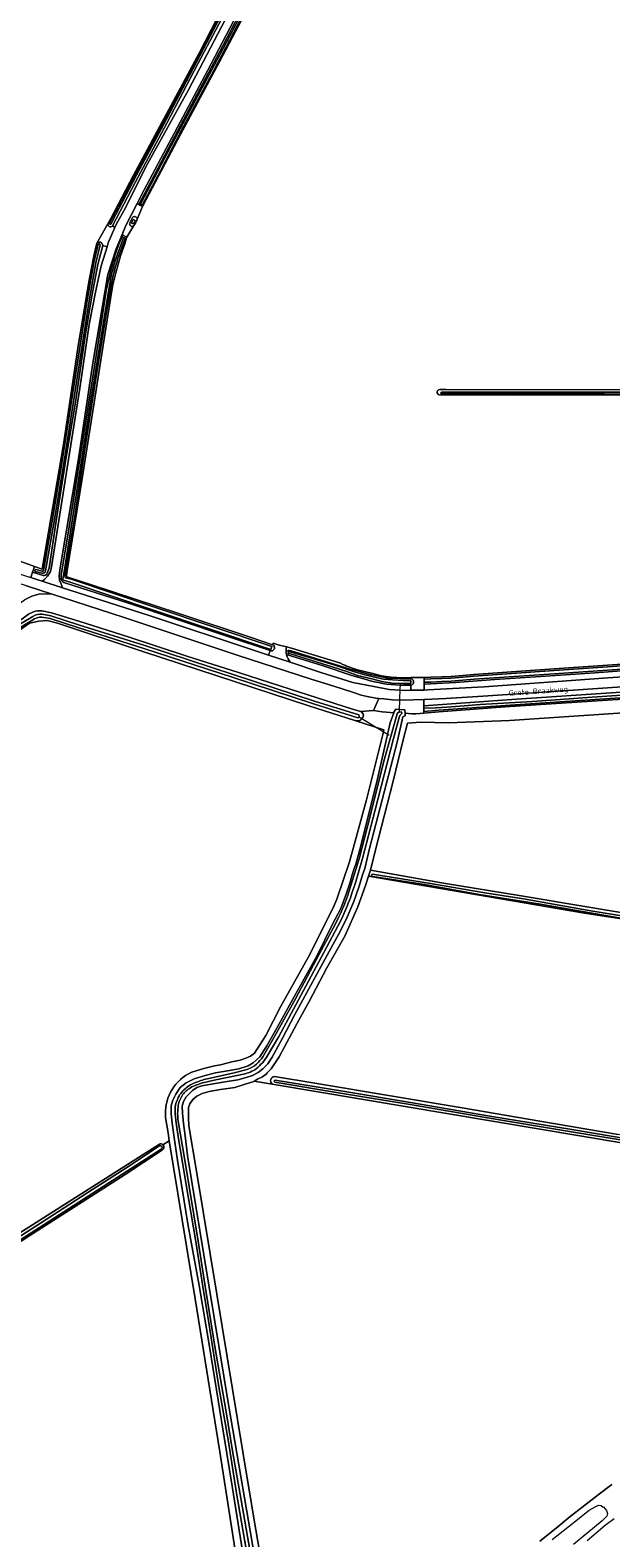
# Model space of a CAD drawing. Extents: x 199200 to 204075, y 460125 to 464703.
# Tile 33 of 174: x 201380 to 201567, y 461994 to 462479. Entities that reach past the tile are written whole.
import ezdxf
from ezdxf.enums import TextEntityAlignment as Align

# ---------------------------------------------------------------- set-up
doc = ezdxf.new("R2010")
doc.units = 0
for name, color, linetype, lineweight in [('B-WE-GR-BOUWLAND-GV', 80, 'Continuous', 13), ('B-WE-GR-GRAS-GV', 60, 'Continuous', 13), ('B-WE-KW-KUNSTWERK_DUIKER-G', 170, 'Continuous', 18), ('B-WE-OG-TERREIN_CULTUURSCHEIDING-GV', 7, 'Continuous', 18), ('B-WE-OG-TOPOGRAFIE-T18', 10, 'Continuous', 18), ('B-WE-OG-WATER_SLOOT-GV', 120, 'Continuous', 18), ('B-WE-VH-ONVERHARD-GV', 252, 'Continuous', 18), ('B-WE-VH-VERHARDING_ASFALT-GV', 252, 'Continuous', 18), ('B-WE-VH-VERHARDING_HALFVERHARDING-GV', 252, 'Continuous', 18)]:
    doc.layers.add(name, color=color, linetype=linetype, lineweight=lineweight)
doc.styles.add('NLCS-ISO-M1000-T18', font='NLCS-ISO.ttf', dxfattribs={"height": 1.8})

msp = doc.modelspace()

# ---------------------------------------------------------------- linework, layer by layer
at = {"layer": 'B-WE-GR-BOUWLAND-GV', "flags": 128}
for points in [[(201457.07, 462499.587), (201440.745, 462468.577), (201428.141, 462445.216), (201415.959, 462422.028), (201414.205, 462417.942), (201413.937, 462417.318), (201413.655, 462416.734), (201413.15, 462415.898), (201410.911, 462412.194), (201410.798, 462412.008), (201410.221, 462410.045), (201408.842, 462406.14), (201408.155, 462403.848), (201407.337, 462400.693), (201406.406, 462396.852), (201405.594, 462392.324), (201403.612, 462379.508), (201401.288, 462365.09), (201396.363, 462333.904), (201391.669, 462304.943), (201391.4, 462303.281)], [(201659.793, 462360.585), (201610.084, 462360.886), (201580.548, 462361.204), (201559.6, 462361.424), (201536.788, 462361.41), (201511.467, 462361.482)], [(201511.667, 462363.197), (201513.766, 462363.2), (201573.596, 462363.075), (201619.27, 462362.856), (201669.348, 462362.575), (201717.894, 462362.294), (201760.265, 462362.2), (201767.152, 462362.233)], [(201391.899, 462302.822), (201399.454, 462300.361), (201427.583, 462291.105), (201450.903, 462283.427), (201457.777, 462280.986), (201458.003, 462281.583), (201459.584, 462281.052), (201462.249, 462280.409), (201463.918, 462280.006), (201479.327, 462275.264), (201479.459, 462275.224), (201480.491, 462274.747), (201481.12, 462274.457), (201481.402, 462274.327), (201485.138, 462272.982), (201490.069, 462271.787), (201492.908, 462271.04), (201496.046, 462270.591), (201499.633, 462270.441), (201501.725, 462270.441), (201502.349, 462270.481), (201506.663, 462270.564), (201508.749, 462270.604), (201512.335, 462270.753), (201515.324, 462270.89), (201519.06, 462271.189), (201522.646, 462271.488), (201548.499, 462273.281), (201592.284, 462276.27)]]:
    msp.add_lwpolyline(points, dxfattribs=at)
at = {"layer": 'B-WE-GR-BOUWLAND-GV'}
for points in [[(201511.467, 462361.482, -0.8315341), (201511.667, 462363.197)], [(201391.4, 462303.281, 0.3761035), (201391.899, 462302.822)]]:
    msp.add_lwpolyline(points, format="xyb", dxfattribs=at)
at = {"layer": 'B-WE-GR-GRAS-GV', "flags": 128}
for points in [[(201381.118, 462306.215), (201383.63, 462305.384), (201390.484, 462345.536), (201395.184, 462377.22), (201398.703, 462398.344), (201400.348, 462406.658), (201401.253, 462410.26), (201404.824, 462416.677), (201405.718, 462418.215), (201412.965, 462432.124), (201434.252, 462471.655), (201453.205, 462508.431), (201453.448, 462508.904), (201443.392, 462518.541), (201425.81, 462535.332), (201407.664, 462552.85), (201396.317, 462563.937), (201382.214, 462577.516), (201369.127, 462590.058), (201358.637, 462600.056)], [(201221.37, 462332.542), (201220.562, 462325.749), (201221.811, 462325.798), (201228.145, 462325.69), (201276.212, 462327.554), (201285.494, 462327.854), (201295.656, 462328.003), (201301.834, 462328.003), (201309.772, 462327.105), (201318.366, 462326.05), (201325.434, 462324.546), (201335.032, 462321.697), (201375.581, 462308.321), (201381.118, 462306.215)], [(201484.255, 462256.707), (201469.469, 462261.377), (201416.056, 462278.901), (201388.553, 462288.028), (201385.148, 462288.838), (201382.557, 462288.676), (201379.527, 462288.009), (201373.354, 462283.745), (201328.358, 462254.892), (201259.465, 462210.124), (201209.056, 462178.438), (201101.682, 462108.645), (201092.412, 462102.62), (201077.033, 462092.623), (201076.292, 462092.154), (201077.307, 462090.551), (201078.571, 462088.554)], [(201608.503, 462266.067), (201532.721, 462261.039), (201511.352, 462259.512), (201506.579, 462259.047), (201503.989, 462258.794), (201502.691, 462258.869), (201500.544, 462259.006), (201500.562, 462258.785), (201500.564, 462258.2), (201499.774, 462257.854), (201497.947, 462249.697), (201488.993, 462215.552), (201487.574, 462209.032), (201486.823, 462207.05), (201485.736, 462203.401), (201484.035, 462198.477), (201481.784, 462193.414), (201479.668, 462188.97), (201476.696, 462183.595), (201465.014, 462162.06), (201460.984, 462154.48), (201457.705, 462148.415), (201456.268, 462146.244), (201454.692, 462144.622), (201453.149, 462143.412), (201451.296, 462142.512), (201449.269, 462141.782), (201446.59, 462141.05), (201443.153, 462140.487), (201439.269, 462139.923), (201434.974, 462139.116), (201433.462, 462138.629), (201432.056, 462137.627), (201430.891, 462136.522), (201430, 462135.556), (201429.077, 462134.143), (201428.739, 462132.629), (201428.747, 462130.325), (201429.069, 462126.99), (201429.702, 462123.038), (201430.413, 462116.679), (201435.688, 462084.752), (201443.741, 462035.985), (201452.665, 461984.092)], [(201448.277, 461988.838), (201444.793, 462010.315), (201441.345, 462031.415), (201437.498, 462055.257), (201434.216, 462074.868), (201430.669, 462094.137), (201427.115, 462115.841), (201425.882, 462124.056), (201425.352, 462127.94), (201425.137, 462130.277), (201425.093, 462132.718), (201425.637, 462134.577), (201426.696, 462136.507), (201428.064, 462138.575), (201430.018, 462140.095), (201432.593, 462141.377), (201436.062, 462142.422), (201439.394, 462143.328), (201443.244, 462143.926), (201446.921, 462144.628), (201449.909, 462145.533), (201451.556, 462146.536), (201453.681, 462148.504), (201455.972, 462152.02), (201459.252, 462157.946), (201463.761, 462166.113), (201472.132, 462181.033), (201477.081, 462191.127), (201479.848, 462196.227), (201481.618, 462201.082), (201482.774, 462204.697), (201483.488, 462207.003), (201484.201, 462209.344), (201484.644, 462210.515), (201486.103, 462215.885), (201491.594, 462237.913), (201495.723, 462255.947), (201496.85, 462259.207), (201494.536, 462259.341), (201493.124, 462259.423), (201490.335, 462259.852), (201486.264, 462259.562)], [(201455.612, 461977.569), (201451.815, 462000), (201448.196, 462021.386), (201439.895, 462072.078), (201433.32, 462111.703), (201430.86, 462126.309), (201430.713, 462128.853), (201430.706, 462130.676), (201430.735, 462132.189), (201431.109, 462133.394), (201432.101, 462134.773), (201433.438, 462135.775), (201435.12, 462136.675), (201437.353, 462137.337), (201441.065, 462137.935), (201445.704, 462138.64), (201449.002, 462139.649), (201451.75, 462140.587), (201451.872, 462140.652), (201452.985, 462141.245), (201454.53, 462142.008), (201455.696, 462142.94), (201456.089, 462143.32), (201457.375, 462144.563), (201459.974, 462148.527), (201465.606, 462159.142), (201465.677, 462159.277), (201469.572, 462166.237), (201475.31, 462177.09), (201481.084, 462187.325), (201485.314, 462196.728), (201487.696, 462203.614), (201488.742, 462206.621), (201489.397, 462208.503), (201490.921, 462215.077), (201496.686, 462237.141), (201499.904, 462250.461), (201501.306, 462255.855), (201505.504, 462256.121), (201514.525, 462255.966), (201534.087, 462256.73), (201604.32, 462261.365)], [(201430.73, 462143.021), (201431.766, 462143.551), (201435.641, 462144.724), (201439.146, 462145.528), (201441.07, 462145.913), (201444.712, 462146.82), (201447.392, 462147.415), (201449.143, 462148.04), (201450.654, 462148.733), (201451.957, 462149.667), (201455.685, 462155.32), (201460.328, 462164.553), (201469.382, 462180.611), (201477.234, 462196.183), (201478.53, 462199.248), (201482.544, 462211.264), (201488.077, 462231.126), (201493.284, 462252.224), (201493.658, 462253.738), (201484.576, 462256.606)], [(201484.576, 462256.606), (201493.658, 462253.738), (201493.284, 462252.224), (201488.077, 462231.126), (201482.544, 462211.264), (201478.53, 462199.248), (201477.234, 462196.183), (201469.382, 462180.611), (201460.328, 462164.553), (201455.685, 462155.32), (201451.957, 462149.667), (201450.654, 462148.733), (201449.143, 462148.04), (201447.392, 462147.415), (201444.712, 462146.82), (201441.07, 462145.913), (201439.146, 462145.528), (201435.641, 462144.724), (201431.766, 462143.551), (201430.73, 462143.021)], [(201558.233, 462194.693), (201488.742, 462206.621), (201487.696, 462203.614), (201485.314, 462196.728), (201481.084, 462187.325), (201475.31, 462177.09), (201469.572, 462166.237), (201465.677, 462159.277), (201465.606, 462159.142), (201459.974, 462148.527), (201457.375, 462144.563), (201456.089, 462143.32), (201455.696, 462142.94), (201454.53, 462142.008), (201452.985, 462141.245), (201451.872, 462140.652), (201457.7, 462139.675)], [(201589.224, 462189.989), (201558.233, 462194.693)], [(201458.406, 462142.101), (201471.393, 462140.024), (201497.065, 462135.745), (201518.846, 462132.102), (201543.866, 462127.798), (201569.158, 462123.518)], [(201670.6, 462104), (201457.7, 462139.675), (201451.872, 462140.652), (201451.75, 462140.587), (201449.002, 462139.649), (201445.704, 462138.64), (201441.065, 462137.935), (201437.353, 462137.337), (201435.12, 462136.675), (201433.438, 462135.775), (201432.101, 462134.773), (201431.109, 462133.394), (201430.735, 462132.189), (201430.706, 462130.676), (201430.713, 462128.853), (201430.86, 462126.309), (201433.32, 462111.703), (201439.895, 462072.078), (201448.196, 462021.386), (201451.815, 462000), (201455.612, 461977.569)], [(201423.334, 462128.934), (201424.128, 462124.015), (201424.543, 462121.474), (201432.851, 462070.608), (201440.803, 462021.359), (201444.121, 462000), (201449.149, 461967.641), (201453.328, 461943.757), (201437.626, 461935.438), (201418.684, 461925.165), (201394.608, 461912.66), (201363.276, 461895.625)], [(201422.506, 462120.158), (201424.543, 462121.474), (201424.128, 462124.015), (201423.334, 462128.934)], [(201170.9, 461957.569), (201170.257, 461957.152), (201174.183, 461951.34), (201252.119, 461835.952), (201266.383, 461843.525), (201291.941, 461857.344), (201334.303, 461879.953), (201363.276, 461895.625), (201394.608, 461912.66), (201418.684, 461925.165), (201437.626, 461935.438), (201453.328, 461943.757), (201449.149, 461967.641), (201444.121, 462000), (201440.803, 462021.359), (201432.851, 462070.608), (201424.543, 462121.474)], [(201422.355, 462118.566), (201410.338, 462110.632), (201385.853, 462094.931), (201379.648, 462090.983), (201354.859, 462074.918), (201350.657, 462072.065), (201326.988, 462057.223), (201304.993, 462042.834), (201284.007, 462029.785), (201270.738, 462021.086), (201258.536, 462013.393), (201245.338, 462004.619), (201233.241, 461996.881), (201218.85, 461987.747), (201205.594, 461979.291), (201191.895, 461970.472), (201177.699, 461961.387), (201172.327, 461957.746)], [(201344.207, 462071.427), (201421.392, 462120.401)], [(201424.543, 462121.474), (201422.506, 462120.158)], [(201567.113, 462010.851), (201562.655, 462007.567), (201558.403, 462004.251), (201553.122, 462000.105), (201552.995, 462000), (201549.18, 461996.824), (201543.933, 461992.678)], [(201543.933, 461992.678), (201549.18, 461996.824), (201552.995, 462000), (201553.122, 462000.105), (201558.403, 462004.251), (201562.655, 462007.567), (201567.113, 462010.851)], [(201547.871, 461993.188), (201552.966, 461997.197), (201559.74, 462002.575), (201561.757, 462003.742), (201562.783, 462004.233), (201563.632, 462004.155), (201564.339, 462003.588), (201564.425, 462003.668), (201565.419, 462002.557), (201565.381, 462002.522), (201565.688, 462001.59), (201565.454, 462000.707), (201563.977, 461999.173), (201554.772, 461991.594)], [(201559.14, 461992.9), (201564.912, 461997.842), (201564.956, 461997.798), (201567.795, 461999.967)]]:
    msp.add_lwpolyline(points, dxfattribs=at)
msp.add_lwpolyline([(201582.714, 462192.819), (201589.531, 462191.726), (201590.982, 462191.493), (201604.491, 462189.324), (201604.693, 462189.291), (201613.932, 462197.014), (201622.77, 462195.678), (201638.368, 462212.922), (201650.278, 462211.294), (201656.921, 462261.683), (201657.261, 462264.261), (201620.198, 462262.413), (201604.32, 462261.365), (201534.087, 462256.73), (201514.525, 462255.966), (201505.504, 462256.121), (201501.306, 462255.855), (201499.904, 462250.461), (201496.686, 462237.141), (201490.921, 462215.077), (201489.397, 462208.503), (201495.316, 462207.425), (201513.519, 462204.224), (201537.26, 462200.356)], close=True, dxfattribs=at)
at = {"layer": 'B-WE-GR-GRAS-GV'}
for points in [[(201487.115, 462258.46, -0.455976), (201484.576, 462256.606)], [(201486.264, 462259.562, -0.1074133), (201487.115, 462258.46)], [(201484.576, 462256.606, -0.0392177), (201484.255, 462256.707)], [(201423.334, 462128.934, -0.2957321), (201430.73, 462143.021)], [(201430.73, 462143.021, 0.2957321), (201423.334, 462128.934)], [(201457.7, 462139.675, -0.6843554), (201458.406, 462142.101)], [(201421.392, 462120.401, -0.2967169), (201422.506, 462120.158)], [(201422.506, 462120.158, -0.4657947), (201422.355, 462118.566)]]:
    msp.add_lwpolyline(points, format="xyb", dxfattribs=at)
at = {"layer": 'B-WE-KW-KUNSTWERK_DUIKER-G', "flags": 128}
for points in [[(201498.95, 462268.659), (201498.746, 462263.962), (201498.542, 462259.264)], [(201485.482, 462257.951), (201490.419, 462254.979), (201495.017, 462252.21), (201495.361, 462252.013)]]:
    msp.add_lwpolyline(points, dxfattribs=at)
at = {"layer": 'B-WE-OG-TERREIN_CULTUURSCHEIDING-GV', "flags": 128}
for points in [[(201477.779, 462529.524), (201486.716, 462533.082), (201501.491, 462538.669), (201506.703, 462540.454), (201506.134, 462542.096), (201501.152, 462539.599), (201493.392, 462536.647), (201486.524, 462534.009), (201479.793, 462531.371), (201473.958, 462528.564), (201469.293, 462525.108), (201466.074, 462521.52), (201463.616, 462516.731), (201455.966, 462502.26), (201436.944, 462465.912), (201416.452, 462427.391), (201414.207, 462423.045), (201414.741, 462422.731), (201427.288, 462446.55), (201440.703, 462471.747), (201446.872, 462483.443)], [(201466.288, 462529.493), (201462.205, 462521.771), (201454.884, 462508.029), (201445.208, 462489.726), (201433.878, 462468.175), (201423.717, 462448.888), (201413.509, 462429.791), (201406.27, 462415.806)], [(201406.27, 462415.806), (201407.045, 462415.345), (201407.449, 462416.285), (201410.489, 462421.867), (201417.01, 462434.821), (201430.777, 462459.596), (201442.49, 462482.094)], [(201383.889, 462303.318), (201380.476, 462304.382), (201379.903, 462302.686), (201382.238, 462301.916), (201383.614, 462301.478), (201384.344, 462302.068), (201385.269, 462303.137), (201386.226, 462304.585), (201386.634, 462306.099), (201391.373, 462335.931), (201395.777, 462363.595), (201398.763, 462384.135), (201400.788, 462394.528), (201402.649, 462402.96), (201404.498, 462409.035), (201403.104, 462409.561), (201401.538, 462403.423), (201399.557, 462393.248), (201397.481, 462380.33), (201394.34, 462359.099), (201391.255, 462340.79), (201388.07, 462320.931), (201385.802, 462305.746), (201385.232, 462304.057)], [(201389.667, 462302.444), (201389.762, 462303.418), (201392.236, 462318.97), (201402.69, 462384.996), (201404.24, 462395.004), (201405.605, 462401.186), (201407.015, 462406.276), (201408.652, 462410.76), (201409.647, 462412.859), (201409.325, 462413.034), (201407.408, 462408.445), (201404.722, 462400.148), (201402.803, 462388.793), (201399.808, 462370.969), (201395.241, 462340.828), (201389.386, 462305.766), (201389.085, 462303.357), (201389.159, 462301.879), (201389.61, 462300.849), (201389.957, 462299.99), (201390.153, 462299.395), (201394.813, 462297.911), (201418.087, 462290.43), (201452.344, 462279.07), (201456.496, 462277.705)], [(201383.464, 462291.979), (201386.627, 462291.367), (201395.411, 462288.637), (201411.564, 462283.55), (201430.209, 462277.377), (201446.86, 462272.101), (201463.468, 462266.72), (201483.551, 462260.383), (201486.264, 462259.562), (201490.335, 462259.852), (201492.035, 462263.752), (201491.018, 462263.84), (201488.23, 462264.414), (201486.303, 462264.854), (201483.927, 462265.671), (201480.209, 462266.861), (201475.837, 462268.22), (201470.535, 462269.886), (201446.4, 462277.672), (201409.974, 462289.816), (201390.088, 462296.28), (201386.845, 462297.286), (201384.71, 462297.468), (201382.51, 462297.35), (201380.281, 462296.697), (201377.89, 462295.476)], [(201456.496, 462277.705), (201457.087, 462279.221), (201443.677, 462283.573), (201411.063, 462294.501), (201396.21, 462299.285), (201390.576, 462301.104)], [(201100.31, 462112.185), (201108.293, 462117.34), (201130.764, 462131.722), (201133.158, 462133.241), (201133.827, 462133.666), (201135.994, 462134.966), (201140.501, 462137.566), (201148.216, 462142.854), (201153.07, 462145.975), (201170.84, 462157.243), (201198.404, 462174.752), (201215.913, 462185.934), (201224.407, 462191.387), (201269.655, 462220.433), (201270.797, 462220.983), (201271.996, 462221.56), (201296.786, 462237.943), (201377.052, 462289.344), (201379.218, 462290.852), (201380.786, 462291.62)], [(201708.491, 462282.38), (201699.934, 462281.708), (201683.592, 462280.466), (201658.2, 462278.601), (201638.801, 462277.404), (201623.22, 462276.404), (201600.737, 462274.781), (201578.785, 462273.284), (201561.591, 462272.038), (201542.531, 462270.691), (201529.421, 462269.844), (201516.754, 462268.876), (201506.663, 462268.365), (201506.663, 462266.493), (201507.789, 462266.514), (201525.942, 462267.509), (201565.753, 462270.405), (201619.797, 462274.076), (201667.791, 462277.415), (201685.462, 462278.632), (201700.971, 462279.601), (201701.504, 462279.631), (201701.486, 462280.031), (201705.515, 462280.259)], [(201463.151, 462279.233), (201463.829, 462279.07), (201479.37, 462274.288), (201480.629, 462273.799), (201481.745, 462273.479), (201488.757, 462271.643), (201494.945, 462270.345), (201502.349, 462270.07), (201502.349, 462270.481), (201501.725, 462270.441), (201499.633, 462270.441), (201496.046, 462270.591), (201492.908, 462271.04), (201490.069, 462271.787), (201485.138, 462272.982), (201481.402, 462274.327), (201481.12, 462274.457), (201480.491, 462274.747), (201479.459, 462275.224), (201479.327, 462275.264), (201463.918, 462280.006), (201462.249, 462280.409)], [(201487.949, 462269.866), (201483.358, 462271.173), (201473.806, 462274.35), (201462.648, 462277.794)], [(201463.493, 462275.405), (201473.346, 462272.166), (201483.709, 462268.868), (201490.385, 462267.585), (201495.374, 462266.71), (201500.774, 462266.385), (201502.349, 462266.414), (201502.349, 462268.108), (201498.765, 462268.085)], [(201705.154, 462276.277), (201702.29, 462276.162), (201701.706, 462276.17), (201701.697, 462276.539), (201699.308, 462276.39), (201698.125, 462276.322), (201667.63, 462274.388), (201609.564, 462270.221), (201556.207, 462266.553), (201523.925, 462264.407), (201513.577, 462263.716), (201506.872, 462263.45), (201506.579, 462263.439), (201506.579, 462261.39)], [(201506.579, 462261.39), (201536.432, 462263.569), (201568.442, 462265.667), (201599.697, 462267.868), (201631.112, 462269.953), (201663.463, 462272.189), (201690.569, 462274.115), (201703.677, 462274.896)]]:
    msp.add_lwpolyline(points, dxfattribs=at)
at = {"layer": 'B-WE-OG-TERREIN_CULTUURSCHEIDING-GV'}
for points in [[(201385.232, 462304.057, -0.3710596), (201383.889, 462303.318)], [(201390.576, 462301.104, -0.3132997), (201389.667, 462302.444)], [(201380.786, 462291.62, -0.130918), (201383.464, 462291.979)], [(201462.249, 462280.409, 0.2169337), (201463.493, 462275.405)], [(201462.648, 462277.794, -0.8842153), (201463.151, 462279.233)], [(201498.765, 462268.085, -0.0642798), (201487.949, 462269.866)]]:
    msp.add_lwpolyline(points, format="xyb", dxfattribs=at)
at = {"layer": 'B-WE-OG-WATER_SLOOT-GV', "flags": 128}
for points in [[(201465.578, 462529.655), (201461.953, 462522.875), (201454.438, 462509.014), (201446.867, 462494.521), (201439.982, 462481.166), (201433.244, 462468.234), (201423.531, 462449.988), (201414.974, 462433.991), (201407.302, 462419.485), (201405.669, 462416.43)], [(201405.669, 462416.43), (201407.302, 462419.485), (201414.974, 462433.991), (201423.531, 462449.988), (201433.244, 462468.234), (201439.982, 462481.166), (201446.867, 462494.521), (201454.438, 462509.014), (201461.953, 462522.875), (201465.578, 462529.655)], [(201406.27, 462415.806), (201413.509, 462429.791), (201423.717, 462448.888), (201433.878, 462468.175), (201445.208, 462489.726), (201454.884, 462508.029), (201462.205, 462521.771), (201466.288, 462529.493)], [(201415.374, 462423.064), (201427.259, 462445.686), (201439.863, 462469.047), (201456.186, 462500.055), (201462.713, 462512.258), (201465.493, 462517.209)], [(201465.493, 462517.209), (201462.713, 462512.258), (201456.186, 462500.055), (201439.863, 462469.047), (201427.259, 462445.686), (201415.374, 462423.064)], [(201415.903, 462422.688), (201421.777, 462433.71), (201428.482, 462446.569), (201438.998, 462466), (201447.749, 462482.823), (201454.198, 462494.939), (201461.738, 462509.239), (201466.334, 462517.645)], [(201453.8, 462509.584), (201453.701, 462509.394), (201453.448, 462508.904), (201453.205, 462508.431), (201434.252, 462471.655), (201412.965, 462432.124), (201405.718, 462418.215), (201404.824, 462416.677)], [(201405.284, 462416.734), (201409.011, 462423.82), (201418.305, 462440.995), (201425.119, 462453.909), (201431.702, 462466.266), (201439.315, 462480.743), (201445.766, 462493.35), (201453.165, 462507.517), (201453.806, 462508.852)], [(201453.806, 462508.852), (201453.165, 462507.517), (201445.766, 462493.35), (201439.315, 462480.743), (201431.702, 462466.266), (201425.119, 462453.909), (201418.305, 462440.995), (201409.011, 462423.82), (201405.284, 462416.734)], [(201446.872, 462483.443), (201440.703, 462471.747), (201427.288, 462446.55), (201414.741, 462422.731), (201415.091, 462422.525), (201415.959, 462422.028), (201428.141, 462445.216), (201440.745, 462468.577), (201457.07, 462499.587)], [(201447.749, 462482.823), (201438.998, 462466), (201428.482, 462446.569), (201421.777, 462433.71), (201415.903, 462422.688)], [(201412.734, 462418.541), (201412.513, 462418.077), (201411.947, 462417.015), (201411.84, 462416.39)], [(201413.15, 462415.898), (201413.655, 462416.734), (201413.937, 462417.318), (201414.205, 462417.942)], [(201401.253, 462410.26), (201400.348, 462406.658), (201398.703, 462398.344), (201395.184, 462377.22), (201390.484, 462345.536), (201383.63, 462305.384), (201381.118, 462306.215), (201380.778, 462305.274)], [(201384.066, 462304.967), (201387.162, 462322.739), (201389.995, 462340.249), (201392.518, 462356.044), (201395.211, 462373.297), (201398.173, 462392.418), (201400.213, 462404.098), (201401.662, 462409.927)], [(201401.662, 462409.927), (201400.213, 462404.098), (201398.173, 462392.418), (201395.211, 462373.297), (201392.518, 462356.044), (201389.995, 462340.249), (201387.162, 462322.739), (201384.066, 462304.967)], [(201402.297, 462409.769), (201400.854, 462403.963), (201398.819, 462392.311), (201395.857, 462373.197), (201393.165, 462355.942), (201390.641, 462340.145), (201387.808, 462322.631), (201384.707, 462304.831)], [(201384.707, 462304.831), (201387.808, 462322.631), (201390.641, 462340.145), (201393.165, 462355.942), (201395.857, 462373.197), (201398.819, 462392.311), (201400.854, 462403.963), (201402.297, 462409.769)], [(201385.232, 462304.057), (201385.802, 462305.746), (201388.07, 462320.931), (201391.255, 462340.79), (201394.34, 462359.099), (201397.481, 462380.33), (201399.557, 462393.248), (201401.538, 462403.423), (201403.104, 462409.561)], [(201391.4, 462303.281), (201391.669, 462304.943), (201396.363, 462333.904), (201401.288, 462365.09), (201403.612, 462379.508), (201405.594, 462392.324), (201406.406, 462396.852), (201407.337, 462400.693), (201408.155, 462403.848), (201408.842, 462406.14), (201410.221, 462410.045), (201410.798, 462412.008), (201410.911, 462412.194), (201410.394, 462412.463), (201409.647, 462412.859), (201408.652, 462410.76), (201407.015, 462406.276), (201405.605, 462401.186), (201404.24, 462395.004), (201402.69, 462384.996), (201392.236, 462318.97), (201389.762, 462303.418), (201389.667, 462302.444)], [(201407.153, 462404.685), (201409.746, 462411.968)], [(201409.746, 462411.968), (201407.153, 462404.685)], [(201410.292, 462411.778), (201407.9, 462405.118)], [(201407.9, 462405.118), (201410.292, 462411.778)], [(201390.206, 462302.176), (201390.655, 462304.555), (201393.78, 462324.395), (201399.277, 462359.571), (201404.2, 462390.054), (201405.312, 462396.618)], [(201405.312, 462396.618), (201404.2, 462390.054), (201399.277, 462359.571), (201393.78, 462324.395), (201390.655, 462304.555), (201390.206, 462302.176)], [(201405.834, 462396.699), (201404.124, 462386.821), (201400.384, 462363.302), (201397.132, 462342.641), (201393.969, 462321.647), (201391.151, 462304.431), (201390.925, 462303.007)], [(201390.925, 462303.007), (201391.151, 462304.431), (201393.969, 462321.647), (201397.132, 462342.641), (201400.384, 462363.302), (201404.124, 462386.821), (201405.834, 462396.699)], [(201511.467, 462361.482), (201536.788, 462361.41), (201559.6, 462361.424), (201580.548, 462361.204), (201610.084, 462360.886), (201659.793, 462360.585), (201704.709, 462360.97), (201717.888, 462360.894), (201760.267, 462360.8), (201767.098, 462360.833)], [(201767.152, 462362.233), (201760.265, 462362.2), (201717.894, 462362.294), (201669.348, 462362.575), (201619.27, 462362.856), (201573.596, 462363.075), (201513.766, 462363.2), (201511.667, 462363.197)], [(201512.221, 462362.287), (201519.845, 462362.344), (201546.616, 462362.326), (201571.323, 462362.313), (201601.288, 462362.217), (201619.026, 462362.14), (201645.616, 462362.091), (201670.099, 462361.972), (201695.734, 462361.831), (201708.639, 462361.797), (201735.534, 462361.72), (201755.937, 462361.669), (201766.253, 462361.757)], [(201766.253, 462361.757), (201755.937, 462361.669), (201735.534, 462361.72), (201708.639, 462361.797), (201695.734, 462361.831), (201670.099, 462361.972), (201645.616, 462362.091), (201619.026, 462362.14), (201601.288, 462362.217), (201571.323, 462362.313), (201546.616, 462362.326), (201519.845, 462362.344), (201512.221, 462362.287)], [(201766.318, 462361.068), (201750.713, 462361.087), (201739.613, 462361.093), (201725.097, 462361.157), (201711.182, 462361.146), (201703.52, 462361.166), (201683.706, 462361.345), (201660.084, 462361.464), (201636.976, 462361.487), (201616.964, 462361.489), (201597.11, 462361.633), (201564.696, 462361.823), (201545.202, 462361.898), (201512.264, 462361.8)], [(201512.264, 462361.8), (201545.202, 462361.898), (201564.696, 462361.823), (201597.11, 462361.633), (201616.964, 462361.489), (201636.976, 462361.487), (201660.084, 462361.464), (201683.706, 462361.345), (201703.52, 462361.166), (201711.182, 462361.146), (201725.097, 462361.157), (201739.613, 462361.093), (201750.713, 462361.087), (201766.318, 462361.068)], [(201380.778, 462305.274), (201380.476, 462304.382), (201383.889, 462303.318)], [(201383.459, 462304.093), (201381.381, 462304.604)], [(201381.381, 462304.604), (201383.459, 462304.093)], [(201381.537, 462305.24), (201383.634, 462304.724)], [(201383.634, 462304.724), (201381.537, 462305.24)], [(201457.573, 462280.448), (201457.203, 462279.517), (201419.47, 462292.191), (201392.598, 462301.196), (201390.42, 462301.822)], [(201390.42, 462301.822), (201392.598, 462301.196), (201419.47, 462292.191), (201457.203, 462279.517)], [(201391.1, 462302.623), (201392.963, 462302.129), (201419.788, 462293.139), (201457.573, 462280.448)], [(201457.203, 462279.517), (201457.573, 462280.448), (201419.788, 462293.139), (201392.963, 462302.129), (201391.1, 462302.623)], [(201458.09, 462280.874), (201457.777, 462280.986), (201450.903, 462283.427), (201427.583, 462291.105), (201399.454, 462300.361), (201391.899, 462302.822)], [(201390.576, 462301.104), (201396.21, 462299.285), (201411.063, 462294.501), (201443.677, 462283.573), (201457.087, 462279.221), (201457.479, 462279.094)], [(201486.264, 462259.562), (201483.551, 462260.383), (201463.468, 462266.72), (201446.86, 462272.101), (201430.209, 462277.377), (201411.564, 462283.55), (201395.411, 462288.637), (201386.627, 462291.367), (201383.464, 462291.979)], [(201380.786, 462291.62), (201379.218, 462290.852), (201377.052, 462289.344), (201296.786, 462237.943), (201271.996, 462221.56), (201270.797, 462220.983), (201269.655, 462220.433), (201224.407, 462191.387), (201215.913, 462185.934), (201198.404, 462174.752), (201170.84, 462157.243), (201153.07, 462145.975), (201148.216, 462142.854), (201140.501, 462137.566), (201135.994, 462134.966), (201133.827, 462133.666), (201133.158, 462133.241), (201130.764, 462131.722), (201108.293, 462117.34), (201100.31, 462112.185)], [(201100.405, 462110.271), (201118.054, 462121.568), (201145.511, 462139.222), (201174.313, 462157.697), (201210.465, 462180.927), (201239.867, 462199.877), (201270.512, 462219.618), (201292.875, 462233.936), (201316.917, 462249.356), (201344.56, 462267.165), (201373.754, 462286.034), (201380.635, 462290.201)], [(201380.635, 462290.201), (201373.754, 462286.034), (201344.56, 462267.165), (201316.917, 462249.356), (201292.875, 462233.936), (201270.512, 462219.618), (201239.867, 462199.877), (201210.465, 462180.927), (201174.313, 462157.697), (201145.511, 462139.222), (201118.054, 462121.568), (201100.405, 462110.271)], [(201381.108, 462289.381), (201374.256, 462285.232), (201345.073, 462266.37), (201317.428, 462248.56), (201293.386, 462233.14), (201271.024, 462218.822), (201240.379, 462199.081), (201210.977, 462180.132), (201174.824, 462156.9), (201146.022, 462138.426), (201118.565, 462120.772), (201100.915, 462109.474)], [(201100.915, 462109.474), (201118.565, 462120.772), (201146.022, 462138.426), (201174.824, 462156.9), (201210.977, 462180.132), (201240.379, 462199.081), (201271.024, 462218.822), (201293.386, 462233.14), (201317.428, 462248.56), (201345.073, 462266.37), (201374.256, 462285.232), (201381.108, 462289.381)], [(201101.682, 462108.645), (201209.056, 462178.438), (201259.465, 462210.124), (201328.358, 462254.892), (201373.354, 462283.745), (201379.527, 462288.009), (201382.557, 462288.676), (201385.148, 462288.838), (201388.553, 462288.028), (201416.056, 462278.901), (201469.469, 462261.377), (201484.255, 462256.707)], [(201485.302, 462257.576), (201471.042, 462262.049), (201445.142, 462270.475), (201416.333, 462279.884), (201395.057, 462286.563), (201386.196, 462289.477), (201383.489, 462289.962)], [(201383.489, 462289.962), (201386.196, 462289.477), (201395.057, 462286.563), (201416.333, 462279.884), (201445.142, 462270.475), (201471.042, 462262.049), (201485.302, 462257.576)], [(201383.589, 462290.906), (201386.428, 462290.396), (201395.347, 462287.464), (201416.622, 462280.785), (201445.435, 462271.374), (201471.33, 462262.951), (201485.585, 462258.479)], [(201485.585, 462258.479), (201471.33, 462262.951), (201445.435, 462271.374), (201416.622, 462280.785), (201395.347, 462287.464), (201386.428, 462290.396), (201383.589, 462290.906)], [(201711.749, 462286.374), (201711.235, 462285.983), (201709.74, 462284.788), (201702.866, 462284.19), (201691.808, 462283.294), (201674.025, 462281.949), (201665.507, 462281.351), (201650.414, 462280.305), (201638.011, 462279.408), (201592.284, 462276.27), (201548.499, 462273.281), (201522.646, 462271.488), (201519.06, 462271.189), (201515.324, 462270.89), (201512.335, 462270.753), (201508.749, 462270.604), (201506.663, 462270.564), (201506.663, 462270.031)], [(201506.663, 462270.031), (201508.749, 462270.071), (201512.335, 462270.219), (201515.324, 462270.357), (201519.06, 462270.656), (201522.646, 462270.955), (201548.499, 462272.748), (201592.284, 462275.737), (201633.113, 462278.539), (201647.599, 462279.433), (201667.739, 462280.713), (201684.709, 462281.949), (201699.852, 462283.019), (201709.051, 462283.789)], [(201462.648, 462277.794), (201473.806, 462274.35), (201483.358, 462271.173), (201487.949, 462269.866)], [(201502.637, 462270.059), (201502.349, 462270.07), (201494.945, 462270.345), (201488.757, 462271.643), (201481.745, 462273.479), (201480.629, 462273.799), (201479.37, 462274.288), (201463.829, 462279.07), (201463.151, 462279.233)], [(201703.677, 462274.896), (201690.569, 462274.115), (201663.463, 462272.189), (201631.112, 462269.953), (201599.697, 462267.868), (201568.442, 462265.667), (201536.432, 462263.569), (201506.579, 462261.39), (201506.579, 462260.741), (201508.679, 462260.673), (201513.979, 462261.021), (201519.503, 462261.418), (201524.664, 462261.814), (201541.485, 462262.853), (201560.705, 462264.194), (201579.75, 462265.488), (201601.509, 462267.082), (201617.115, 462268.062), (201646.497, 462270.137), (201668.996, 462271.86), (201677.577, 462272.402), (201695.334, 462273.442), (201703.816, 462274.025)], [(201703.816, 462274.025), (201695.334, 462273.442), (201677.577, 462272.402), (201668.996, 462271.86), (201646.497, 462270.137), (201617.115, 462268.062), (201601.509, 462267.082), (201579.75, 462265.488), (201560.705, 462264.194), (201541.485, 462262.853), (201524.664, 462261.814), (201519.503, 462261.418), (201513.979, 462261.021), (201508.679, 462260.673), (201506.579, 462260.741)], [(201506.579, 462260.741), (201506.579, 462259.56), (201511.352, 462260.026), (201532.721, 462261.553), (201608.503, 462266.581), (201646.933, 462269.275), (201674.049, 462271.25), (201679.454, 462271.678), (201681.485, 462271.839), (201686.53, 462272.238), (201704.526, 462273.189), (201706.107, 462272.838)], [(201592.284, 462275.737), (201548.499, 462272.748), (201522.646, 462270.955), (201519.06, 462270.656), (201515.324, 462270.357), (201512.335, 462270.219), (201508.749, 462270.071), (201506.663, 462270.031), (201506.663, 462269.03), (201508.779, 462269.071), (201512.379, 462269.22), (201515.387, 462269.359), (201519.141, 462269.659), (201522.722, 462269.958), (201548.568, 462271.75), (201592.352, 462274.739)], [(201592.352, 462274.739), (201548.568, 462271.75), (201522.722, 462269.958), (201519.141, 462269.659), (201515.387, 462269.359), (201512.379, 462269.22), (201508.779, 462269.071), (201506.663, 462269.03), (201506.663, 462268.365), (201516.754, 462268.876), (201529.421, 462269.844), (201542.531, 462270.691), (201561.591, 462272.038), (201578.785, 462273.284)], [(201498.765, 462268.085), (201502.349, 462268.108), (201502.663, 462268.11)], [(201452.665, 461984.092), (201443.741, 462035.985), (201435.688, 462084.752), (201430.413, 462116.679), (201429.702, 462123.038), (201429.069, 462126.99), (201428.747, 462130.325), (201428.739, 462132.629), (201429.077, 462134.143), (201430, 462135.556), (201430.891, 462136.522), (201432.056, 462137.627), (201433.462, 462138.629), (201434.974, 462139.116), (201439.269, 462139.923), (201443.153, 462140.487), (201446.59, 462141.05), (201449.269, 462141.782), (201451.296, 462142.512), (201453.149, 462143.412), (201454.692, 462144.622), (201456.268, 462146.244), (201457.705, 462148.415), (201460.984, 462154.48), (201465.014, 462162.06), (201476.696, 462183.595), (201479.668, 462188.97), (201481.784, 462193.414), (201484.035, 462198.477), (201485.736, 462203.401), (201486.823, 462207.05), (201487.574, 462209.032), (201488.993, 462215.552), (201497.947, 462249.697), (201499.774, 462257.854), (201500.564, 462258.2), (201500.562, 462258.785), (201500.544, 462259.006), (201500.453, 462260.126), (201497.461, 462260.321), (201496.914, 462259.391), (201496.85, 462259.207), (201495.723, 462255.947), (201491.594, 462237.913), (201486.103, 462215.885), (201484.644, 462210.515), (201484.201, 462209.344), (201483.488, 462207.003), (201482.774, 462204.697), (201481.618, 462201.082), (201479.848, 462196.227), (201477.081, 462191.127), (201472.132, 462181.033), (201463.761, 462166.113), (201459.252, 462157.946), (201455.972, 462152.02), (201453.681, 462148.504), (201451.556, 462146.536), (201449.909, 462145.533), (201446.921, 462144.628), (201443.244, 462143.926), (201439.394, 462143.328), (201436.062, 462142.422), (201432.593, 462141.377), (201430.018, 462140.095), (201428.064, 462138.575), (201426.696, 462136.507), (201425.637, 462134.577), (201425.093, 462132.718), (201425.137, 462130.277), (201425.352, 462127.94), (201425.882, 462124.056), (201427.115, 462115.841), (201430.669, 462094.137)], [(201481.959, 462200.201), (201485.669, 462212.189), (201489.299, 462226.363), (201493.693, 462243.628), (201497.923, 462258.878)], [(201497.923, 462258.878), (201493.693, 462243.628), (201489.299, 462226.363), (201485.669, 462212.189), (201481.959, 462200.201)], [(201498.47, 462259.404), (201499.188, 462259.499)], [(201499.188, 462259.499), (201498.47, 462259.404)], [(201498.594, 462257.66), (201496.74, 462250.879), (201490.724, 462227.55), (201486.749, 462212.275), (201484.363, 462204.156)], [(201484.363, 462204.156), (201486.749, 462212.275), (201490.724, 462227.55), (201496.74, 462250.879), (201498.594, 462257.66)], [(201658.155, 462179.726), (201627.013, 462185.102), (201604.427, 462188.944), (201604.491, 462189.324), (201590.982, 462191.493), (201589.531, 462191.726), (201582.714, 462192.819), (201537.26, 462200.356), (201513.519, 462204.224), (201495.316, 462207.425), (201489.397, 462208.503), (201488.742, 462206.621), (201558.233, 462194.693), (201589.224, 462189.989), (201590.526, 462189.747), (201594.076, 462189.009), (201626.731, 462183.455), (201657.726, 462178.104)], [(201490.015, 462207.297), (201508.668, 462204.202), (201526.16, 462201.293), (201538.66, 462199.259), (201549.456, 462197.339), (201560.945, 462195.355), (201578.941, 462192.447), (201599.827, 462189.005), (201614.231, 462186.655), (201631.75, 462183.713), (201650.016, 462180.516), (201657.836, 462179.316)], [(201657.836, 462179.316), (201650.016, 462180.516), (201631.75, 462183.713), (201614.231, 462186.655), (201599.827, 462189.005), (201578.941, 462192.447), (201560.945, 462195.355), (201549.456, 462197.339), (201538.66, 462199.259), (201526.16, 462201.293), (201508.668, 462204.202), (201490.015, 462207.297)], [(201657.791, 462178.759), (201641.085, 462181.288), (201611.249, 462186.426), (201587.437, 462190.504), (201569.375, 462193.222), (201544.069, 462197.614), (201524.381, 462200.748), (201506.749, 462203.906), (201490.099, 462206.499)], [(201490.099, 462206.499), (201506.749, 462203.906), (201524.381, 462200.748), (201544.069, 462197.614), (201569.375, 462193.222), (201587.437, 462190.504), (201611.249, 462186.426), (201641.085, 462181.288), (201657.791, 462178.759)], [(201454.688, 462148.523), (201457.907, 462154.038), (201465.141, 462167.134), (201472.761, 462181.244), (201478.061, 462191.234), (201479.097, 462193.341)], [(201479.097, 462193.341), (201478.061, 462191.234), (201472.761, 462181.244), (201465.141, 462167.134), (201457.907, 462154.038), (201454.688, 462148.523)], [(201479.795, 462192.347), (201475.208, 462183.623), (201466.932, 462168.256), (201459.793, 462154.99), (201455.714, 462148.166)], [(201455.714, 462148.166), (201459.793, 462154.99), (201466.932, 462168.256), (201475.208, 462183.623), (201479.795, 462192.347)], [(201447.887, 462142.791), (201438.961, 462140.965), (201435.36, 462140.1)], [(201435.36, 462140.1), (201438.961, 462140.965), (201447.887, 462142.791)], [(201436.73, 462141.434), (201444.988, 462143.22), (201449.593, 462144.414)], [(201449.593, 462144.414), (201444.988, 462143.22), (201436.73, 462141.434)], [(201671.427, 462106.119), (201652.901, 462109.354), (201631.633, 462113.011), (201613.588, 462116.161), (201593.96, 462119.375), (201569.158, 462123.518), (201543.866, 462127.798), (201518.846, 462132.102), (201497.065, 462135.745), (201471.393, 462140.024), (201458.406, 462142.101)], [(201457.7, 462139.675), (201670.6, 462104)], [(201670.27, 462104.906), (201652.692, 462107.81), (201622.365, 462112.826), (201598.859, 462116.83), (201573.714, 462121.118), (201554.109, 462124.389), (201527.678, 462128.733), (201502.138, 462133.11), (201480.935, 462136.62), (201458.566, 462140.307)], [(201458.566, 462140.307), (201480.935, 462136.62), (201502.138, 462133.11), (201527.678, 462128.733), (201554.109, 462124.389), (201573.714, 462121.118), (201598.859, 462116.83), (201622.365, 462112.826), (201652.692, 462107.81), (201670.27, 462104.906)], [(201458.679, 462140.995), (201481.048, 462137.307), (201502.253, 462133.797), (201527.793, 462129.42), (201554.223, 462125.076), (201573.83, 462121.805), (201598.976, 462117.517), (201622.48, 462113.513), (201652.806, 462108.498), (201670.384, 462105.593)], [(201670.384, 462105.593), (201652.806, 462108.498), (201622.48, 462113.513), (201598.976, 462117.517), (201573.83, 462121.805), (201554.223, 462125.076), (201527.793, 462129.42), (201502.253, 462133.797), (201481.048, 462137.307), (201458.679, 462140.995)], [(201455.084, 461952.48), (201453.847, 461961.412), (201451.826, 461974.036), (201449.379, 461989.422), (201446.155, 462008.137), (201443.644, 462024.653), (201440.55, 462042.288), (201437.17, 462063.562), (201435.189, 462075.256), (201433.083, 462089.09), (201430.738, 462102.863), (201427.591, 462121.444), (201426.717, 462127.113), (201426.444, 462130.098)], [(201426.444, 462130.098), (201426.717, 462127.113), (201427.591, 462121.444), (201430.738, 462102.863), (201433.083, 462089.09), (201435.189, 462075.256), (201437.17, 462063.562), (201440.55, 462042.288), (201443.644, 462024.653), (201446.155, 462008.137), (201449.379, 461989.422), (201451.826, 461974.036), (201453.847, 461961.412), (201455.084, 461952.48)], [(201427.423, 462127.759), (201429.503, 462115.202), (201433.81, 462089.157), (201435.987, 462075.294), (201439.355, 462054.68), (201442.751, 462034.887), (201445.028, 462021.107), (201447.665, 462005.824), (201450.459, 461989.864), (201452.646, 461974.77), (201455.43, 461958.845), (201456.375, 461952.655)], [(201435.987, 462075.294), (201433.81, 462089.157), (201429.503, 462115.202), (201427.423, 462127.759)], [(201421.392, 462120.401), (201344.207, 462071.427), (201287.229, 462034.941), (201236.916, 462002.454), (201179.771, 461966.301), (201170.276, 461960.019)], [(201421.378, 462119.836), (201412.067, 462113.62), (201398.301, 462104.833), (201383.058, 462094.973), (201363.072, 462082.204), (201352.235, 462075.363), (201332.053, 462062.06), (201313.82, 462050.487), (201304.402, 462044.594), (201295.964, 462039.347), (201281.629, 462029.95), (201270.095, 462022.461), (201261.675, 462017.208), (201252.797, 462011.456), (201238.478, 462002.236), (201226.598, 461994.589), (201215.92, 461987.715), (201204.117, 461980.248), (201192.583, 461973.016), (201183.798, 461967.235), (201171.528, 461959.401)], [(201421.973, 462118.769), (201282.181, 462029.019), (201270.612, 462021.806), (201259.119, 462014.567), (201247.913, 462007.269), (201239.339, 462001.822), (201230.553, 461996.123), (201221.561, 461990.391), (201213.141, 461984.952), (201203.898, 461979.1), (201196.115, 461974.152), (201186.58, 461967.868), (201179.522, 461963.291), (201173.597, 461959.395), (201172.19, 461958.543)], [(201172.19, 461958.543), (201173.597, 461959.395), (201179.522, 461963.291), (201186.58, 461967.868), (201196.115, 461974.152), (201203.898, 461979.1), (201213.141, 461984.952), (201221.561, 461990.391), (201230.553, 461996.123), (201239.339, 462001.822), (201247.913, 462007.269), (201259.119, 462014.567), (201270.612, 462021.806), (201282.181, 462029.019), (201421.973, 462118.769)], [(201284.007, 462029.785), (201304.993, 462042.834), (201326.988, 462057.223), (201350.657, 462072.065), (201354.859, 462074.918), (201379.648, 462090.983), (201385.853, 462094.931), (201410.338, 462110.632), (201422.355, 462118.566)], [(201352.235, 462075.363), (201363.072, 462082.204), (201383.058, 462094.973), (201398.301, 462104.833), (201412.067, 462113.62), (201421.378, 462119.836)], [(201430.669, 462094.137), (201434.216, 462074.868), (201437.498, 462055.257), (201441.345, 462031.415), (201444.793, 462010.315), (201448.277, 461988.838), (201451.699, 461969.106), (201453.913, 461953.147), (201454.022, 461951.531)], [(201456.375, 461952.655), (201455.43, 461958.845), (201452.646, 461974.77), (201450.459, 461989.864), (201447.665, 462005.824), (201445.028, 462021.107), (201442.751, 462034.887), (201439.355, 462054.68), (201435.987, 462075.294)]]:
    msp.add_lwpolyline(points, dxfattribs=at)
at = {"layer": 'B-WE-OG-WATER_SLOOT-GV'}
for points in [[(201415.903, 462422.688, -0.6611131), (201415.374, 462423.064)], [(201415.374, 462423.064, 0.6611131), (201415.903, 462422.688)], [(201414.205, 462417.942, 0.7373992), (201412.734, 462418.541)], [(201404.824, 462416.677, 0.8039363), (201406.27, 462415.806)], [(201405.669, 462416.43, -0.9073706), (201405.284, 462416.734)], [(201405.284, 462416.734, 0.9073706), (201405.669, 462416.43)], [(201411.84, 462416.39, 0.7169664), (201413.15, 462415.898)], [(201403.104, 462409.561, 0.6951188), (201401.253, 462410.26)], [(201401.662, 462409.927, -0.6386286), (201402.297, 462409.769)], [(201402.297, 462409.769, 0.6386286), (201401.662, 462409.927)], [(201409.746, 462411.968, -0.5678364), (201410.292, 462411.778)], [(201410.292, 462411.778, 0.5678364), (201409.746, 462411.968)], [(201405.312, 462396.618, -0.0387885), (201407.153, 462404.685)], [(201407.153, 462404.685, 0.0387885), (201405.312, 462396.618)], [(201407.9, 462405.118, 0.0258252), (201405.834, 462396.699)], [(201405.834, 462396.699, -0.0258252), (201407.9, 462405.118)], [(201511.667, 462363.197, 0.8315341), (201511.467, 462361.482)], [(201512.264, 462361.8, -1.2418765), (201512.221, 462362.287)], [(201512.221, 462362.287, 1.2418765), (201512.264, 462361.8)], [(201381.381, 462304.604, -0.6948177), (201381.537, 462305.24)], [(201381.537, 462305.24, 0.6948177), (201381.381, 462304.604)], [(201384.707, 462304.831, -0.4355218), (201383.459, 462304.093)], [(201383.459, 462304.093, 0.4355218), (201384.707, 462304.831)], [(201383.634, 462304.724, 0.4422702), (201384.066, 462304.967)], [(201384.066, 462304.967, -0.4422702), (201383.634, 462304.724)], [(201383.889, 462303.318, 0.3710596), (201385.232, 462304.057)], [(201389.667, 462302.444, 0.3132997), (201390.576, 462301.104)], [(201390.42, 462301.822, -0.3988315), (201390.206, 462302.176)], [(201390.206, 462302.176, 0.3988315), (201390.42, 462301.822)], [(201390.925, 462303.007, 0.2590802), (201391.1, 462302.623)], [(201391.1, 462302.623, -0.2590802), (201390.925, 462303.007)], [(201391.899, 462302.822, -0.3761035), (201391.4, 462303.281)], [(201383.464, 462291.979, 0.130918), (201380.786, 462291.62)], [(201380.635, 462290.201, -0.1461438), (201383.589, 462290.906)], [(201383.589, 462290.906, 0.1461438), (201380.635, 462290.201)], [(201383.489, 462289.962, 0.1441832), (201381.108, 462289.381)], [(201381.108, 462289.381, -0.1441832), (201383.489, 462289.962)], [(201457.479, 462279.094, 0.7029097), (201458.09, 462280.874)], [(201463.151, 462279.233, 0.8842153), (201462.648, 462277.794)], [(201487.949, 462269.866, 0.0642798), (201498.765, 462268.085)], [(201502.663, 462268.11, 0.612591), (201502.637, 462270.059)], [(201484.576, 462256.606, 0.455976), (201487.115, 462258.46)], [(201485.585, 462258.479, -0.6690521), (201485.302, 462257.576)], [(201485.302, 462257.576, 0.6690521), (201485.585, 462258.479)], [(201487.115, 462258.46, 0.1074133), (201486.264, 462259.562)], [(201497.923, 462258.878, -0.2430793), (201498.47, 462259.404)], [(201498.47, 462259.404, 0.2430793), (201497.923, 462258.878)], [(201499.283, 462258.772, 0.1524966), (201498.594, 462257.66)], [(201498.594, 462257.66, -0.1524966), (201499.283, 462258.772)], [(201499.188, 462259.499, -0.684362), (201499.283, 462258.772)], [(201499.283, 462258.772, 0.684362), (201499.188, 462259.499)], [(201484.255, 462256.707, 0.0392177), (201484.576, 462256.606)], [(201490.099, 462206.499, -0.9906247), (201490.015, 462207.297)], [(201490.015, 462207.297, 0.9906247), (201490.099, 462206.499)], [(201479.097, 462193.341, 0.0256856), (201481.959, 462200.201)], [(201481.959, 462200.201, -0.0256856), (201479.097, 462193.341)], [(201484.363, 462204.156, -0.0378384), (201479.795, 462192.347)], [(201479.795, 462192.347, 0.0378384), (201484.363, 462204.156)], [(201455.714, 462148.166, -0.0873533), (201452.106, 462144.343)], [(201452.106, 462144.343, 0.0873533), (201455.714, 462148.166)], [(201452.629, 462146.116, 0.0643411), (201454.688, 462148.523)], [(201454.688, 462148.523, -0.0643411), (201452.629, 462146.116)], [(201432.739, 462140.077, -0.0417171), (201436.73, 462141.434)], [(201436.73, 462141.434, 0.0417171), (201432.739, 462140.077)], [(201452.106, 462144.343, -0.0906899), (201447.887, 462142.791)], [(201447.887, 462142.791, 0.0906899), (201452.106, 462144.343)], [(201449.593, 462144.414, 0.0995103), (201452.629, 462146.116)], [(201452.629, 462146.116, -0.0995103), (201449.593, 462144.414)], [(201458.406, 462142.101, 0.6843554), (201457.7, 462139.675)], [(201427.061, 462134.498, -0.1246436), (201429.244, 462137.849)], [(201429.244, 462137.849, 0.1246436), (201427.061, 462134.498)], [(201431.372, 462138.541, 0.0822777), (201428.813, 462136.216)], [(201428.813, 462136.216, -0.0822777), (201431.372, 462138.541)], [(201429.244, 462137.849, -0.1040135), (201432.739, 462140.077)], [(201432.739, 462140.077, 0.1040135), (201429.244, 462137.849)], [(201435.36, 462140.1, 0.0533025), (201431.372, 462138.541)], [(201431.372, 462138.541, -0.0533025), (201435.36, 462140.1)], [(201458.566, 462140.307, -0.7649492), (201458.679, 462140.995)], [(201458.679, 462140.995, 0.7649492), (201458.566, 462140.307)], [(201426.444, 462130.098, -0.1311704), (201427.061, 462134.498)], [(201427.061, 462134.498, 0.1311704), (201426.444, 462130.098)], [(201427.439, 462132.775, 0.0809427), (201427.423, 462127.759)], [(201427.423, 462127.759, -0.0809427), (201427.439, 462132.775)], [(201428.813, 462136.216, 0.1124639), (201427.439, 462132.775)], [(201427.439, 462132.775, -0.1124639), (201428.813, 462136.216)], [(201421.378, 462119.836, -0.8615049), (201421.973, 462118.769)], [(201421.973, 462118.769, 0.8615049), (201421.378, 462119.836)], [(201422.506, 462120.158, 0.2967169), (201421.392, 462120.401)], [(201422.355, 462118.566, 0.4657947), (201422.506, 462120.158)]]:
    msp.add_lwpolyline(points, format="xyb", dxfattribs=at)
at = {"layer": 'B-WE-OG-WATER_SLOOT-GV', "flags": 128}
for points in [[(201413.537, 462417.531), (201413.114, 462416.655), (201412.727, 462416.599), (201412.392, 462416.778), (201412.94, 462417.849)], [(201413.114, 462416.655), (201413.537, 462417.531), (201412.94, 462417.849), (201412.392, 462416.778), (201412.727, 462416.599)], [(201502.349, 462269.593), (201502.349, 462268.609), (201502.1, 462268.593), (201499.955, 462268.593), (201496.297, 462268.746), (201493.052, 462269.21), (201490.167, 462269.969), (201485.193, 462271.175), (201481.437, 462272.527), (201480.353, 462272.838), (201479.041, 462273.342), (201463.564, 462278.105), (201462.834, 462278.281), (201463.045, 462278.914), (201470.352, 462276.697), (201477.49, 462274.554), (201484.516, 462272.236), (201487.484, 462271.371), (201492.04, 462270.33), (201493.573, 462270.036), (201496.389, 462269.743), (201499.976, 462269.593)], [(201502.349, 462268.609), (201502.349, 462269.593), (201499.976, 462269.593), (201496.389, 462269.743), (201493.573, 462270.036), (201492.04, 462270.33), (201487.484, 462271.371), (201484.516, 462272.236), (201477.49, 462274.554), (201470.352, 462276.697), (201463.045, 462278.914), (201462.834, 462278.281), (201463.564, 462278.105), (201479.041, 462273.342), (201480.353, 462272.838), (201481.437, 462272.527), (201485.193, 462271.175), (201490.167, 462269.969), (201493.052, 462269.21), (201496.297, 462268.746), (201499.955, 462268.593), (201502.1, 462268.593)], [(201506.579, 462259.047), (201511.352, 462259.512), (201532.721, 462261.039), (201608.503, 462266.067), (201646.933, 462268.761), (201674.049, 462270.736), (201679.356, 462271.156), (201679.454, 462271.678), (201674.049, 462271.25), (201646.933, 462269.275), (201608.503, 462266.581), (201532.721, 462261.553), (201511.352, 462260.026), (201506.579, 462259.56)]]:
    msp.add_lwpolyline(points, close=True, dxfattribs=at)
at = {"layer": 'B-WE-VH-ONVERHARD-GV', "flags": 128}
for points in [[(201414.205, 462417.942), (201415.959, 462422.028), (201415.091, 462422.525), (201414.741, 462422.731), (201414.207, 462423.045), (201410.545, 462415.953), (201409.325, 462413.034), (201409.647, 462412.859), (201410.394, 462412.463), (201410.911, 462412.194), (201413.15, 462415.898)], [(201411.84, 462416.39), (201411.947, 462417.015), (201412.513, 462418.077), (201412.734, 462418.541)], [(201404.824, 462416.677), (201401.253, 462410.26)], [(201403.104, 462409.561), (201404.498, 462409.035), (201404.891, 462410.327), (201407.045, 462415.345)], [(201407.045, 462415.345), (201406.27, 462415.806)], [(201375.303, 462306.299), (201374.946, 462306.407), (201374.327, 462304.526), (201379.516, 462302.814), (201379.903, 462302.686), (201380.476, 462304.382), (201380.778, 462305.274), (201381.118, 462306.215), (201375.581, 462308.321)], [(201457.479, 462279.094), (201457.087, 462279.221), (201456.496, 462277.705), (201463.493, 462275.405)], [(201458.003, 462281.583), (201457.777, 462280.986), (201458.09, 462280.874)], [(201462.249, 462280.409), (201459.584, 462281.052), (201458.003, 462281.583)], [(201502.663, 462268.11), (201502.349, 462268.108), (201502.349, 462266.414), (201506.663, 462266.493), (201506.663, 462268.365), (201506.663, 462269.03), (201506.663, 462270.031), (201506.663, 462270.564), (201502.349, 462270.481), (201502.349, 462270.07)], [(201502.349, 462270.07), (201502.637, 462270.059)]]:
    msp.add_lwpolyline(points, dxfattribs=at)
at = {"layer": 'B-WE-VH-ONVERHARD-GV'}
for points in [[(201412.734, 462418.541, -0.7373992), (201414.205, 462417.942)], [(201406.27, 462415.806, -0.8039363), (201404.824, 462416.677)], [(201413.15, 462415.898, -0.7169664), (201411.84, 462416.39)], [(201401.253, 462410.26, -0.6951188), (201403.104, 462409.561)], [(201458.09, 462280.874, -0.7029097), (201457.479, 462279.094)], [(201463.493, 462275.405, -0.2169337), (201462.249, 462280.409)], [(201502.637, 462270.059, -0.612591), (201502.663, 462268.11)]]:
    msp.add_lwpolyline(points, format="xyb", dxfattribs=at)
at = {"layer": 'B-WE-VH-ONVERHARD-GV', "flags": 128}
msp.add_lwpolyline([(201496.85, 462259.207), (201496.914, 462259.391), (201497.461, 462260.321), (201500.453, 462260.126), (201500.544, 462259.006), (201502.691, 462258.869), (201503.989, 462258.794), (201506.579, 462259.047), (201506.579, 462259.56), (201506.579, 462260.741), (201506.579, 462261.39), (201506.579, 462263.439), (201499.72, 462263.184), (201496.487, 462263.309), (201493.701, 462263.609), (201492.035, 462263.752), (201490.335, 462259.852), (201493.124, 462259.423), (201494.536, 462259.341)], close=True, dxfattribs=at)
at = {"layer": 'B-WE-VH-VERHARDING_ASFALT-GV', "flags": 128}
for points in [[(201379.903, 462302.686), (201379.516, 462302.814)], [(201619.797, 462274.076), (201565.753, 462270.405), (201525.942, 462267.509), (201507.789, 462266.514), (201506.663, 462266.493), (201502.349, 462266.414), (201500.774, 462266.385), (201495.374, 462266.71), (201490.385, 462267.585), (201483.709, 462268.868), (201473.346, 462272.166), (201463.493, 462275.405), (201456.496, 462277.705), (201452.344, 462279.07), (201418.087, 462290.43), (201394.813, 462297.911), (201390.153, 462299.395), (201383.614, 462301.478), (201382.238, 462301.916), (201379.903, 462302.686)], [(201378.551, 462299.996), (201386.845, 462297.286), (201390.088, 462296.28), (201409.974, 462289.816), (201446.4, 462277.672), (201470.535, 462269.886), (201475.837, 462268.22), (201480.209, 462266.861), (201483.927, 462265.671), (201486.303, 462264.854), (201488.23, 462264.414), (201491.018, 462263.84), (201492.035, 462263.752), (201493.701, 462263.609), (201496.487, 462263.309), (201499.72, 462263.184), (201506.579, 462263.439), (201506.872, 462263.45), (201513.577, 462263.716), (201523.925, 462264.407), (201556.207, 462266.553), (201609.564, 462270.221)]]:
    msp.add_lwpolyline(points, dxfattribs=at)
at = {"layer": 'B-WE-VH-VERHARDING_HALFVERHARDING-GV', "flags": 128}
msp.add_lwpolyline([(201442.49, 462482.094), (201430.777, 462459.596), (201417.01, 462434.821), (201410.489, 462421.867), (201407.449, 462416.285), (201407.045, 462415.345), (201404.891, 462410.327), (201404.498, 462409.035), (201402.649, 462402.96), (201400.788, 462394.528), (201398.763, 462384.135), (201395.777, 462363.595), (201391.373, 462335.931), (201386.634, 462306.099), (201386.226, 462304.585), (201385.269, 462303.137), (201384.344, 462302.068), (201383.614, 462301.478), (201390.153, 462299.395), (201389.957, 462299.99), (201389.61, 462300.849), (201389.159, 462301.879), (201389.085, 462303.357), (201389.386, 462305.766), (201395.241, 462340.828), (201399.808, 462370.969), (201402.803, 462388.793), (201404.722, 462400.148), (201407.408, 462408.445), (201409.325, 462413.034), (201410.545, 462415.953), (201414.207, 462423.045), (201416.452, 462427.391), (201436.944, 462465.912), (201455.966, 462502.26)], dxfattribs=at)
msp.add_lwpolyline([(201373.12, 462291.597), (201375.339, 462293.587), (201377.89, 462295.476), (201380.281, 462296.697), (201382.51, 462297.35), (201384.71, 462297.468), (201386.845, 462297.286), (201378.551, 462299.996), (201371.129, 462302.422), (201372.571, 462301.434), (201373.248, 462300.206), (201373.394, 462298.806), (201373.24, 462297.304), (201372.685, 462295.932), (201372.062, 462295.247), (201371.495, 462294.622), (201371.296, 462294.504)], close=True, dxfattribs=at)

# ---------------------------------------------------------------- texts
at = {"layer": 'B-WE-OG-TOPOGRAFIE-T18', "style": 'NLCS-ISO-M1000-T18'}
msp.add_text('Grote Braakweg', height=1.8, rotation=4.2, dxfattribs=at).set_placement((201543.437, 462265.903), align=Align.MIDDLE)

doc.saveas('drawing.dxf')
